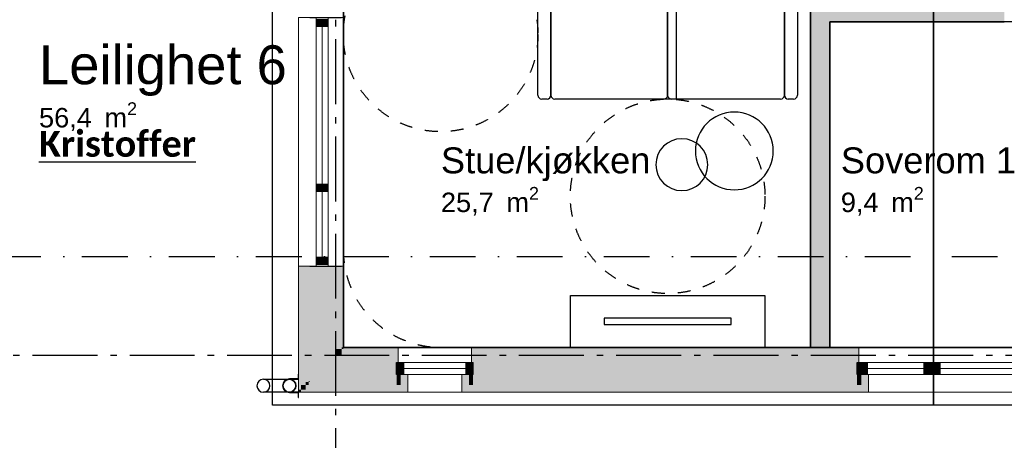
# Model space of a CAD drawing. Header units: millimetres. Extents: x 159314 to 204670, y 149478 to 189280.
# Tile 4 of 43: x 174104 to 181694, y 164737 to 167981. Entities that reach past the tile are written whole.
import ezdxf
from ezdxf.enums import TextEntityAlignment as Align

# ---------------------------------------------------------------- set-up
doc = ezdxf.new("R2010")
doc.units = ezdxf.units.MM
doc.header["$LTSCALE"] = 0.5
doc.header["$MEASUREMENT"] = 0
for name, pattern in [('Akselinje', [1500, 1000, -200, 100, -200]), ('PLINE', [0]), ('Prikk & stiplet', [1340.555525, 705.555534, -352.777767, 0, -282.222223]), ('Stipling', [400, 200, -200])]:
    doc.linetypes.add(name, pattern=pattern)
for name, color, linetype in [('0(Nye konstruksjoner)', 7, 'Continuous'), ('23-- Yttervegger (Skravur)(Nye konstruksjoner)', 7, 'Continuous'), ('23-- Yttervegger(Nye konstruksjoner)', 7, 'Continuous'), ('24-- Innervegger (Skravur)(Nye konstruksjoner)', 7, 'Continuous'), ('24-- Innervegger(Nye konstruksjoner)', 7, 'Continuous'), ('244- Vinduer_ dører_ foldevegger(Nye konstruksjoner)', 7, 'Continuous'), ('26-- Yttertak(Nye konstruksjoner)', 7, 'Continuous'), ('265- Gesimser_ takrenner og nedløp(Nye konstruksjoner)', 7, 'Continuous'), ('68-- Inventar (løst)(Nye konstruksjoner)', 7, 'Continuous'), ('822- Modullinjer(Nye konstruksjoner)', 7, 'Continuous'), ('838- Annen tekst_navn(Nye konstruksjoner)', 7, 'Continuous'), ('852- Snittmarkør', 7, 'Continuous'), ('862- M___Nettoareal(Nye konstruksjoner)', 7, 'Continuous'), ('862- M___Nettoareal(Polylinje)(Nye konstruksjoner)', 7, 'Continuous'), ('862- M___Nettoareal(Tekst)(Nye konstruksjoner)', 7, 'Continuous'), ('878- Annen overflate_visuell informasjon_snusirkler(Nye konstruksjoner)', 7, 'Continuous')]:
    doc.layers.add(name, color=color, linetype=linetype)
for name, color, linetype, lineweight in [('234- Vinduer_ dører_ porter(Nye konstruksjoner)', 7, 'Continuous', 0), ('235- Utvendig kledning og overflate(Nye konstruksjoner)', 7, 'Continuous', 0), ('236- Innvendig kledning og overflate(Nye konstruksjoner)', 7, 'Continuous', 0)]:
    doc.layers.add(name, color=color, linetype=linetype, lineweight=lineweight)
doc.styles.add('GENERATED_STYLE_1', font='arial.ttf')
doc.styles.add('GENERATED_STYLE_3', font='calibrib.ttf')
doc.styles.add('GENERATED_STYLE_4', font='arialbd.ttf')
doc.linetypes.add('Fasade_Snitt markør', pattern='A,0,[1,02 A 200 20 001 Plan 2. etasje1.Shx,S=3.174603,R=0,X=0,Y=0],-800,0', length=800)

# ---------------------------------------------------------------- blocks, each defined once
blk = doc.blocks.new('Leilighet 6_102_10_1', base_point=(175190.7, 167498.2))
at = {"layer": '862- M___Nettoareal(Polylinje)(Nye konstruksjoner)', "linetype": 'PLINE', "flags": 128}
blk.add_lwpolyline([(176598.9, 172968.7), (176598.9, 165453.7), (184098.9, 165453.7), (184098.9, 172968.7)], close=True, dxfattribs=at)
at = {"layer": '862- M___Nettoareal(Tekst)(Nye konstruksjoner)', "insert": (174252.9, 167344), "char_height": 150, "attachment_point": 1, "style": 'GENERATED_STYLE_1'}
blk.add_mtext('\\A1;{\\pql;\\pt0,24100;\\fArial|b0|i0|c0|p0;\\W1.000000;56,4\\fArial|b0|i0|c0|p0;\\W1.000000;\\A1{\\H.66x;\\S^  ;}\\fArial|b0|i0|c0|p0;\\W1.000000; m\\fArial|b0|i0|c0|p0;\\W1.000000;\\A1{\\H.66x;\\S2^  ;}}', dxfattribs=at)
at = {"layer": '862- M___Nettoareal(Tekst)(Nye konstruksjoner)', "style": 'GENERATED_STYLE_1'}
for tag, height, p in [('DUMMY_861', 300, (176128.6, 167851.8)), ('ROOM_NAME', 300, (174252.9, 167783.2)), ('DUMMY_862', 150, (174252.9, 167380.4))]:
    blk.add_attdef(tag, text='', height=height, dxfattribs=at).set_placement(p, align=Align.TOP_LEFT)
blk = doc.blocks.new('Stue_kjøkken_101_17_1', base_point=(176102.4, 169917.4))
at = {"layer": '862- M___Nettoareal(Polylinje)(Nye konstruksjoner)', "linetype": 'PLINE', "flags": 128}
blk.add_lwpolyline([(176598.9, 165453.7), (180198.9, 165453.7), (180198.9, 170218.3), (179696.2, 170218.3), (179696.2, 172968.7), (176598.9, 172968.7), (176598.9, 169859.9)], close=True, dxfattribs=at)
at = {"layer": '862- M___Nettoareal(Tekst)(Nye konstruksjoner)', "insert": (177351, 166690.9), "char_height": 150, "attachment_point": 1, "style": 'GENERATED_STYLE_1'}
blk.add_mtext('\\A1;{\\pql;\\pt0,24100;\\fArial|b0|i0|c0|p0;\\W1.000000;25,7\\fArial|b0|i0|c0|p0;\\W1.000000;\\A1{\\H.66x;\\S^  ;}\\fArial|b0|i0|c0|p0;\\W1.000000; m\\fArial|b0|i0|c0|p0;\\W1.000000;\\A1{\\H.66x;\\S2^  ;}}', dxfattribs=at)
at = {"layer": '862- M___Nettoareal(Tekst)(Nye konstruksjoner)', "style": 'GENERATED_STYLE_1'}
for tag, height, p in [('ROOM_NAME', 200, (177351, 166995.9)), ('DUMMY_861', 200, (178936.5, 167041.6)), ('DUMMY_862', 150, (177351, 166727.3))]:
    blk.add_attdef(tag, text='', height=height, dxfattribs=at).set_placement(p, align=Align.TOP_LEFT)
blk = doc.blocks.new('Soverom 1_102_18_1', base_point=(180718, 166993.4))
at = {"layer": '862- M___Nettoareal(Polylinje)(Nye konstruksjoner)', "linetype": 'PLINE', "flags": 128}
blk.add_lwpolyline([(184098.9, 167963.7), (180348.9, 167963.7), (180348.9, 165453.7), (184098.9, 165453.7)], close=True, dxfattribs=at)
at = {"layer": '862- M___Nettoareal(Tekst)(Nye konstruksjoner)', "insert": (180433.6, 166690.9), "char_height": 150, "attachment_point": 1, "style": 'GENERATED_STYLE_1'}
blk.add_mtext('\\A1;{\\pql;\\pt0,24100;\\fArial|b0|i0|c0|p0;\\W1.000000;9,4\\fArial|b0|i0|c0|p0;\\W1.000000;\\A1{\\H.66x;\\S^  ;}\\fArial|b0|i0|c0|p0;\\W1.000000; m\\fArial|b0|i0|c0|p0;\\W1.000000;\\A1{\\H.66x;\\S2^  ;}}', dxfattribs=at)
at = {"layer": '862- M___Nettoareal(Tekst)(Nye konstruksjoner)', "style": 'GENERATED_STYLE_1'}
for tag, height, p in [('ROOM_NAME', 200, (180433.6, 166995.9)), ('DUMMY_861', 200, (181759.9, 167041.6)), ('DUMMY_862', 150, (180433.6, 166727.3))]:
    blk.add_attdef(tag, text='', height=height, dxfattribs=at).set_placement(p, align=Align.TOP_LEFT)
blk = doc.blocks.new('Vindu med sidefelt[5]_1')
at = {"layer": '23-- Yttervegger (Skravur)(Nye konstruksjoner)', "linetype": 'Continuous'}
for points in [[(176389.9, 167983.7), (176389.9, 167927.7), (176481.9, 167927.7), (176481.9, 167983.7)], [(176481.9, 166683.7), (176481.9, 166711.7), (176389.9, 166711.7), (176389.9, 166683.7)], [(176389.9, 166683.7), (176389.9, 166655.7), (176481.9, 166655.7), (176481.9, 166683.7)], [(176481.9, 166093.7), (176481.9, 166149.7), (176389.9, 166149.7), (176389.9, 166093.7)]]:
    blk.add_hatch(color=256, dxfattribs=at).paths.add_polyline_path(points)
at = {"layer": '234- Vinduer_ dører_ porter(Nye konstruksjoner)', "linetype": 'PLINE'}
for p, q in [((176252.9, 166078.7), (176252.9, 167998.7)), ((176389.9, 167998.7), (176389.9, 167983.7)), ((176389.9, 167983.7), (176389.9, 167927.7)), ((176389.9, 167983.7), (176481.9, 167983.7)), ((176481.9, 167983.7), (176481.9, 167998.7)), ((176481.9, 167927.7), (176481.9, 167983.7)), ((176598.9, 166078.7), (176598.9, 167998.7)), ((176389.9, 167927.7), (176481.9, 167927.7)), ((176389.9, 167927.7), (176389.9, 166711.7)), ((176435.9, 166711.7), (176435.9, 167927.7)), ((176481.9, 166711.7), (176481.9, 167927.7)), ((176481.9, 166711.7), (176389.9, 166711.7)), ((176389.9, 166711.7), (176389.9, 166683.7)), ((176389.9, 166683.7), (176389.9, 166655.7)), ((176481.9, 166683.7), (176481.9, 166711.7)), ((176481.9, 166655.7), (176481.9, 166683.7)), ((176389.9, 166655.7), (176481.9, 166655.7)), ((176389.9, 166655.7), (176389.9, 166149.7)), ((176435.9, 166149.7), (176435.9, 166655.7)), ((176481.9, 166149.7), (176481.9, 166655.7)), ((176481.9, 166149.7), (176389.9, 166149.7)), ((176389.9, 166149.7), (176389.9, 166093.7)), ((176481.9, 166093.7), (176481.9, 166149.7)), ((176389.9, 166093.7), (176389.9, 166078.7)), ((176389.9, 166093.7), (176481.9, 166093.7)), ((176481.9, 166078.7), (176481.9, 166093.7))]:
    blk.add_line(p, q, dxfattribs=at)
at = {"layer": '235- Utvendig kledning og overflate(Nye konstruksjoner)', "linetype": 'PLINE'}
for p, q in [((176252.9, 167998.7), (176271.9, 167998.7)), ((176271.9, 167998.7), (176307.9, 167998.7)), ((176307.9, 167998.7), (176330.9, 167998.7)), ((176330.9, 167998.7), (176339.9, 167998.7)), ((176252.9, 166078.7), (176271.9, 166078.7)), ((176271.9, 166078.7), (176307.9, 166078.7)), ((176307.9, 166078.7), (176330.9, 166078.7)), ((176330.9, 166078.7), (176339.9, 166078.7))]:
    blk.add_line(p, q, dxfattribs=at)
at = {"layer": '236- Innvendig kledning og overflate(Nye konstruksjoner)', "linetype": 'PLINE'}
for p, q in [((176585.9, 167998.7), (176598.9, 167998.7)), ((176585.9, 166078.7), (176598.9, 166078.7))]:
    blk.add_line(p, q, dxfattribs=at)
at = {"layer": '244- Vinduer_ dører_ foldevegger(Nye konstruksjoner)', "linetype": 'PLINE'}
for p, q in [((176339.9, 167998.7), (176389.9, 167998.7)), ((176389.9, 167998.7), (176481.9, 167998.7)), ((176389.9, 167998.7), (176481.9, 167998.7)), ((176481.9, 167998.7), (176537.9, 167998.7)), ((176537.9, 167998.7), (176585.9, 167998.7)), ((176339.9, 166078.7), (176389.9, 166078.7)), ((176389.9, 166078.7), (176481.9, 166078.7)), ((176389.9, 166078.7), (176481.9, 166078.7)), ((176481.9, 166078.7), (176537.9, 166078.7)), ((176537.9, 166078.7), (176585.9, 166078.7))]:
    blk.add_line(p, q, dxfattribs=at)
blk = doc.blocks.new('Vindu[7]_1')
at = {"layer": '23-- Yttervegger (Skravur)(Nye konstruksjoner)', "linetype": 'Continuous'}
for points in [[(177008.9, 165244.7), (177064.9, 165244.7), (177064.9, 165336.7), (177008.9, 165336.7)], [(177598.9, 165336.7), (177542.9, 165336.7), (177542.9, 165244.7), (177598.9, 165244.7)]]:
    blk.add_hatch(color=256, dxfattribs=at).paths.add_polyline_path(points)
at = {"layer": '234- Vinduer_ dører_ porter(Nye konstruksjoner)', "linetype": 'PLINE'}
for p, q in [((177585.9, 165453.7), (177021.9, 165453.7)), ((177064.9, 165336.7), (177008.9, 165336.7)), ((177064.9, 165244.7), (177064.9, 165336.7)), ((177542.9, 165336.7), (177064.9, 165336.7)), ((177598.9, 165336.7), (177542.9, 165336.7)), ((177542.9, 165336.7), (177542.9, 165244.7)), ((177008.9, 165244.7), (177064.9, 165244.7)), ((177542.9, 165290.7), (177064.9, 165290.7)), ((177064.9, 165244.7), (177542.9, 165244.7)), ((177542.9, 165244.7), (177598.9, 165244.7)), ((177511.9, 165107.7), (177095.9, 165107.7))]:
    blk.add_line(p, q, dxfattribs=at)
at = {"layer": '235- Utvendig kledning og overflate(Nye konstruksjoner)', "linetype": 'PLINE'}
for p, q in [((177095.9, 165244.7), (177095.9, 165107.7)), ((177511.9, 165244.7), (177511.9, 165107.7)), ((177008.9, 165107.7), (177095.9, 165107.7)), ((177598.9, 165107.7), (177511.9, 165107.7))]:
    blk.add_line(p, q, dxfattribs=at)
at = {"layer": '236- Innvendig kledning og overflate(Nye konstruksjoner)', "linetype": 'PLINE'}
for p, q in [((177008.9, 165453.7), (177021.9, 165453.7)), ((177021.9, 165336.7), (177021.9, 165453.7)), ((177598.9, 165453.7), (177585.9, 165453.7)), ((177585.9, 165336.7), (177585.9, 165453.7))]:
    blk.add_line(p, q, dxfattribs=at)
at = {"layer": '244- Vinduer_ dører_ foldevegger(Nye konstruksjoner)', "linetype": 'PLINE'}
for p, q in [((177008.9, 165244.7), (177008.9, 165336.7)), ((177008.9, 165244.7), (177008.9, 165336.7)), ((177598.9, 165244.7), (177598.9, 165336.7)), ((177598.9, 165244.7), (177598.9, 165336.7))]:
    blk.add_line(p, q, dxfattribs=at)
blk = doc.blocks.new('Vindu to-fags[8]_1')
at = {"layer": '23-- Yttervegger (Skravur)(Nye konstruksjoner)', "linetype": 'Continuous'}
for points in [[(180558.9, 165244.7), (180639.9, 165244.7), (180639.9, 165336.7), (180558.9, 165336.7)], [(181148.9, 165336.7), (181073.9, 165336.7), (181073.9, 165244.7), (181148.9, 165244.7)], [(181148.9, 165244.7), (181198.9, 165244.7), (181198.9, 165336.7), (181148.9, 165336.7)], [(182448.9, 165336.7), (182392.9, 165336.7), (182392.9, 165244.7), (182448.9, 165244.7)]]:
    blk.add_hatch(color=256, dxfattribs=at).paths.add_polyline_path(points)
at = {"layer": '234- Vinduer_ dører_ porter(Nye konstruksjoner)', "linetype": 'PLINE'}
for p, q in [((182435.9, 165453.7), (180571.9, 165453.7)), ((180639.9, 165336.7), (180558.9, 165336.7)), ((180639.9, 165244.7), (180639.9, 165336.7)), ((181073.9, 165336.7), (180639.9, 165336.7)), ((181148.9, 165336.7), (181073.9, 165336.7)), ((181073.9, 165336.7), (181073.9, 165244.7)), ((181198.9, 165336.7), (181148.9, 165336.7)), ((181198.9, 165244.7), (181198.9, 165336.7)), ((182392.9, 165336.7), (181198.9, 165336.7)), ((182448.9, 165336.7), (182392.9, 165336.7)), ((182392.9, 165336.7), (182392.9, 165244.7)), ((180558.9, 165244.7), (180639.9, 165244.7)), ((181073.9, 165290.7), (180639.9, 165290.7)), ((180639.9, 165244.7), (181073.9, 165244.7)), ((181073.9, 165244.7), (181148.9, 165244.7)), ((181148.9, 165244.7), (181198.9, 165244.7)), ((182392.9, 165290.7), (181198.9, 165290.7)), ((181198.9, 165244.7), (182392.9, 165244.7)), ((182392.9, 165244.7), (182448.9, 165244.7)), ((182361.9, 165107.7), (180645.9, 165107.7))]:
    blk.add_line(p, q, dxfattribs=at)
at = {"layer": '235- Utvendig kledning og overflate(Nye konstruksjoner)', "linetype": 'PLINE'}
for p, q in [((180645.9, 165244.7), (180645.9, 165107.7)), ((182361.9, 165244.7), (182361.9, 165107.7)), ((180558.9, 165107.7), (180645.9, 165107.7)), ((182448.9, 165107.7), (182361.9, 165107.7))]:
    blk.add_line(p, q, dxfattribs=at)
at = {"layer": '236- Innvendig kledning og overflate(Nye konstruksjoner)', "linetype": 'PLINE'}
for p, q in [((180558.9, 165453.7), (180571.9, 165453.7)), ((180571.9, 165336.7), (180571.9, 165453.7)), ((182448.9, 165453.7), (182435.9, 165453.7)), ((182435.9, 165336.7), (182435.9, 165453.7))]:
    blk.add_line(p, q, dxfattribs=at)
at = {"layer": '244- Vinduer_ dører_ foldevegger(Nye konstruksjoner)', "linetype": 'PLINE'}
for p, q in [((180558.9, 165244.7), (180558.9, 165336.7)), ((180558.9, 165244.7), (180558.9, 165336.7)), ((182448.9, 165244.7), (182448.9, 165336.7)), ((182448.9, 165244.7), (182448.9, 165336.7))]:
    blk.add_line(p, q, dxfattribs=at)
blk = doc.blocks.new('Sofa 01[20]_1', base_point=(180098.9, 168268.7))
at = {"layer": '68-- Inventar (løst)(Nye konstruksjoner)', "linetype": 'PLINE'}
for p, q in [((178128.9, 168268.7), (178168.9, 168268.7)), ((178228.9, 168268.7), (179968.9, 168268.7)), ((180028.9, 168268.7), (180068.9, 168268.7)), ((178098.9, 167398.7), (178098.9, 168238.7)), ((178198.9, 168148.7), (178198.9, 168238.7)), ((178198.9, 168238.7), (178198.9, 167398.7)), ((179998.9, 168238.7), (179998.9, 168148.7)), ((179998.9, 167398.7), (179998.9, 168238.7)), ((180098.9, 168238.7), (180098.9, 167398.7)), ((178228.9, 168118.7), (179068.9, 168118.7)), ((178228.9, 168118.7), (179968.9, 168118.7)), ((179968.9, 168118.7), (178228.9, 168118.7)), ((179128.9, 168118.7), (179968.9, 168118.7)), ((178198.9, 167398.7), (178198.9, 168088.7)), ((178198.9, 167398.7), (178198.9, 168088.7)), ((179098.9, 167398.7), (179098.9, 168088.7)), ((179098.9, 168088.7), (179098.9, 167398.7)), ((179998.9, 168088.7), (179998.9, 167398.7)), ((179998.9, 168088.7), (179998.9, 167398.7)), ((178168.9, 167368.7), (178128.9, 167368.7)), ((179068.9, 167368.7), (178228.9, 167368.7)), ((179968.9, 167368.7), (178228.9, 167368.7)), ((179968.9, 167368.7), (179128.9, 167368.7)), ((180068.9, 167368.7), (180028.9, 167368.7))]:
    blk.add_line(p, q, dxfattribs=at)
for centre, start, end in [((178128.9, 168238.7), 90, 180), ((178168.9, 168238.7), 0, 90), ((178228.9, 168238.7), 90, 180), ((179968.9, 168238.7), 0, 90), ((180028.9, 168238.7), 90, 180), ((180068.9, 168238.7), 0, 90), ((178228.9, 168148.7), 180, 270), ((178228.9, 168088.7), 90, 180), ((178228.9, 168088.7), 90, 180), ((179068.9, 168088.7), 0, 90), ((179128.9, 168088.7), 90, 180), ((179968.9, 168148.7), 270, 0), ((179968.9, 168088.7), 0, 90), ((179968.9, 168088.7), 0, 90), ((178128.9, 167398.7), 180, 270), ((178168.9, 167398.7), 270, 0), ((178228.9, 167398.7), 180, 270), ((178228.9, 167398.7), 180, 270), ((179068.9, 167398.7), 270, 0), ((179128.9, 167398.7), 180, 270), ((179968.9, 167398.7), 270, 0), ((179968.9, 167398.7), 270, 0), ((180028.9, 167398.7), 180, 270), ((180068.9, 167398.7), 270, 0)]:
    blk.add_arc(centre, 30, start, end, dxfattribs=at)
blk = doc.blocks.new('TV-benk veggmontert[22]_1', base_point=(178348.9, 165853.7))
at = {"layer": '68-- Inventar (løst)(Nye konstruksjoner)', "linetype": 'PLINE', "flags": 128}
blk.add_lwpolyline([(178348.9, 165853.7), (179848.9, 165853.7), (179848.9, 165453.7), (178348.9, 165453.7)], close=True, dxfattribs=at)
blk = doc.blocks.new('Bord rundt 01[23]_1', base_point=(179208.2, 166862.8))
at = {"layer": '68-- Inventar (løst)(Nye konstruksjoner)', "linetype": 'PLINE', "flags": 128}
blk.add_lwpolyline([(179208.2, 167062.8, 1), (179208.2, 166662.8, 1)], format="xyb", close=True, dxfattribs=at)
blk = doc.blocks.new('Nedløp kompleks[109]_1', base_point=(176202.9, 165157.7))
at = {"layer": '265- Gesimser_ takrenner og nedløp(Nye konstruksjoner)', "linetype": 'PLINE'}
for p, q in [((175982.9, 165207.7), (176182.9, 165207.7)), ((176182.9, 165107.7), (175982.9, 165107.7))]:
    blk.add_line(p, q, dxfattribs=at)
at = {"layer": '265- Gesimser_ takrenner og nedløp(Nye konstruksjoner)', "linetype": 'PLINE', "flags": 128}
for points in [[(176252.9, 165067.7), (176252.9, 165107.5), (176182.9, 165107.5, -1), (176182.9, 165207.9), (176252.9, 165207.9), (176252.9, 165247.7), (176250.9, 165247.7), (176250.9, 165209.7), (176182.9, 165209.7, 1), (176182.9, 165105.7), (176250.9, 165105.7), (176250.9, 165067.7)], [(176252.9, 165067.7), (176252.9, 165107.5), (176182.9, 165107.5, -1), (176182.9, 165207.9), (176252.9, 165207.9), (176252.9, 165247.7), (176250.9, 165247.7), (176250.9, 165209.7), (176182.9, 165209.7, 1), (176182.9, 165105.7), (176250.9, 165105.7), (176250.9, 165067.7)], [(176252.9, 165067.7), (176252.9, 165107.5), (176182.9, 165107.5, -1), (176182.9, 165207.9), (176252.9, 165207.9), (176252.9, 165247.7), (176250.9, 165247.7), (176250.9, 165209.7), (176182.9, 165209.7, 1), (176182.9, 165105.7), (176250.9, 165105.7), (176250.9, 165067.7)], [(176252.9, 165067.7), (176252.9, 165107.5), (176182.9, 165107.5, -1), (176182.9, 165207.9), (176252.9, 165207.9), (176252.9, 165247.7), (176250.9, 165247.7), (176250.9, 165209.7), (176182.9, 165209.7, 1), (176182.9, 165105.7), (176250.9, 165105.7), (176250.9, 165067.7)], [(176252.9, 165067.7), (176252.9, 165107.5), (176182.9, 165107.5, -1), (176182.9, 165207.9), (176252.9, 165207.9), (176252.9, 165247.7), (176250.9, 165247.7), (176250.9, 165209.7), (176182.9, 165209.7, 1), (176182.9, 165105.7), (176250.9, 165105.7), (176250.9, 165067.7)], [(176252.9, 165067.7), (176252.9, 165107.5), (176182.9, 165107.5, -1), (176182.9, 165207.9), (176252.9, 165207.9), (176252.9, 165247.7), (176250.9, 165247.7), (176250.9, 165209.7), (176182.9, 165209.7, 1), (176182.9, 165105.7), (176250.9, 165105.7), (176250.9, 165067.7)], [(176252.9, 165067.7), (176252.9, 165107.5), (176182.9, 165107.5, -1), (176182.9, 165207.9), (176252.9, 165207.9), (176252.9, 165247.7), (176250.9, 165247.7), (176250.9, 165209.7), (176182.9, 165209.7, 1), (176182.9, 165105.7), (176250.9, 165105.7), (176250.9, 165067.7)], [(176252.9, 165067.7), (176252.9, 165107.5), (176182.9, 165107.5, -1), (176182.9, 165207.9), (176252.9, 165207.9), (176252.9, 165247.7), (176250.9, 165247.7), (176250.9, 165209.7), (176182.9, 165209.7, 1), (176182.9, 165105.7), (176250.9, 165105.7), (176250.9, 165067.7)], [(176252.9, 165067.7), (176252.9, 165107.5), (176182.9, 165107.5, -1), (176182.9, 165207.9), (176252.9, 165207.9), (176252.9, 165247.7), (176250.9, 165247.7), (176250.9, 165209.7), (176182.9, 165209.7, 1), (176182.9, 165105.7), (176250.9, 165105.7), (176250.9, 165067.7)], [(176252.9, 165067.7), (176252.9, 165107.5), (176182.9, 165107.5, -1), (176182.9, 165207.9), (176252.9, 165207.9), (176252.9, 165247.7), (176250.9, 165247.7), (176250.9, 165209.7), (176182.9, 165209.7, 1), (176182.9, 165105.7), (176250.9, 165105.7), (176250.9, 165067.7)], [(176182.9, 165207.7, -1), (176182.9, 165107.7, -1)], [(176182.9, 165107.7, -1), (176182.9, 165207.7, -1)], [(176182.9, 165107.7, -1), (176182.9, 165207.7, -1)]]:
    blk.add_lwpolyline(points, format="xyb", close=True, dxfattribs=at)
at = {"layer": '265- Gesimser_ takrenner og nedløp(Nye konstruksjoner)', "linetype": 'PLINE'}
for centre, start, end in [((175982.9, 165157.7), 89.99987, 269.99987), ((175982.9, 165157.7), 89.99987, 269.99987), ((175982.9, 165157.7), 269.99987, 89.99987), ((175982.9, 165157.7), 269.99987, 89.99987), ((176182.9, 165157.7), 89.99987, 269.99987), ((176182.9, 165157.7), 269.99987, 89.99987)]:
    blk.add_arc(centre, 50, start, end, dxfattribs=at)
blk = doc.blocks.new('TV flatskjerm[143]_1', base_point=(179587.5, 165678.7))
at = {"layer": '68-- Inventar (løst)(Nye konstruksjoner)', "linetype": 'PLINE', "flags": 128}
blk.add_lwpolyline([(179587.5, 165678.7), (178610.2, 165678.7), (178610.2, 165628.7), (179587.5, 165628.7)], close=True, dxfattribs=at)
blk = doc.blocks.new('Standard grid marker[151]_1', base_point=(171752.9, 165393.7))
at = {"layer": '822- Modullinjer(Nye konstruksjoner)', "linetype": 'Akselinje'}
blk.add_line((171952.9, 165393.7), (202944.9, 165393.7), dxfattribs=at)
at = {"layer": '822- Modullinjer(Nye konstruksjoner)', "style": 'GENERATED_STYLE_4'}
for tag, p in [('AC_MarkerText_1_0', (171252.9, 165568.7)), ('AC_MarkerText_1_1', (203644.9, 165568.7))]:
    blk.add_attdef(tag, text='', height=350, dxfattribs=at).set_placement(p, align=Align.TOP_CENTER)
blk = doc.blocks.new('Standard grid marker[159]_1', base_point=(176538.9, 188279.7))
at = {"layer": '822- Modullinjer(Nye konstruksjoner)', "linetype": 'Akselinje'}
blk.add_line((176538.9, 188079.7), (176538.9, 150687.7), dxfattribs=at)
at = {"layer": '822- Modullinjer(Nye konstruksjoner)', "style": 'GENERATED_STYLE_4'}
for tag, p in [('AC_MarkerText_1_0', (176538.9, 188954.7)), ('AC_MarkerText_1_1', (176538.9, 150162.7))]:
    blk.add_attdef(tag, text='', height=350, rotation=360, dxfattribs=at).set_placement(p, align=Align.TOP_CENTER)
blk = doc.blocks.new('Bord rundt 01[164]_1', base_point=(179612.7, 166968.7))
at = {"layer": '68-- Inventar (løst)(Nye konstruksjoner)', "linetype": 'PLINE', "flags": 128}
blk.add_lwpolyline([(179612.7, 167268.7, 1), (179612.7, 166668.7, 1)], format="xyb", close=True, dxfattribs=at)

msp = doc.modelspace()

# ---------------------------------------------------------------- hatches: boundary and pattern name
at = {"layer": '23-- Yttervegger (Skravur)(Nye konstruksjoner)', "linetype": 'Continuous'}
for points in [[(176252.9, 165126.7), (176271.9, 165126.7), (176271.9, 166078.7), (176252.9, 166078.7)], [(176271.9, 165162.7), (176307.9, 165162.7), (176307.9, 166078.7), (176271.9, 166078.7)], [(176307.9, 165185.7), (176330.9, 165185.7), (176330.9, 166078.7), (176307.9, 166078.7)], [(176330.9, 165194.7), (176339.9, 165194.7), (176339.9, 166078.7), (176330.9, 166078.7)], [(176339.9, 165392.7), (176537.9, 165392.7), (176537.9, 166078.7), (176339.9, 166078.7)], [(176537.9, 165440.7), (176585.9, 165440.7), (176585.9, 166078.7), (176537.9, 166078.7)], [(176585.9, 165453.7), (176598.9, 165453.7), (176598.9, 166078.7), (176585.9, 166078.7)], [(176537.9, 165392.7), (176339.9, 165194.7), (176537.9, 165194.7)], [(176339.9, 165392.7), (176339.9, 165194.7), (176537.9, 165392.7)], [(176585.9, 165440.7), (176537.9, 165392.7), (176585.9, 165392.7)], [(176537.9, 165440.7), (176537.9, 165392.7), (176585.9, 165440.7)], [(176537.9, 165194.7), (177008.9, 165194.7), (177008.9, 165244.7), (177008.9, 165336.7), (177008.9, 165392.7), (176537.9, 165392.7)], [(176598.9, 165453.7), (176585.9, 165440.7), (176598.9, 165440.7)], [(176585.9, 165453.7), (176585.9, 165440.7), (176598.9, 165453.7)], [(176585.9, 165440.7), (176585.9, 165392.7), (177008.9, 165392.7), (177008.9, 165440.7)], [(176598.9, 165453.7), (176598.9, 165440.7), (177008.9, 165440.7), (177008.9, 165453.7)], [(177008.9, 165453.7), (177008.9, 165440.7), (177008.9, 165336.7), (177021.9, 165336.7), (177021.9, 165453.7)], [(177585.9, 165453.7), (177585.9, 165336.7), (177598.9, 165336.7), (177598.9, 165440.7), (177598.9, 165453.7)], [(177598.9, 165440.7), (180558.9, 165440.7), (180558.9, 165453.7), (177598.9, 165453.7)], [(177598.9, 165440.7), (177598.9, 165392.7), (180558.9, 165392.7), (180558.9, 165440.7)], [(177598.9, 165244.7), (177598.9, 165194.7), (180558.9, 165194.7), (180558.9, 165244.7), (180558.9, 165336.7), (180558.9, 165392.7), (177598.9, 165392.7), (177598.9, 165336.7)], [(180558.9, 165453.7), (180558.9, 165440.7), (180558.9, 165336.7), (180571.9, 165336.7), (180571.9, 165453.7)], [(177017.9, 165185.7), (177017.9, 165244.7), (177008.9, 165244.7), (177008.9, 165194.7), (177008.9, 165185.7)], [(177040.9, 165162.7), (177040.9, 165244.7), (177017.9, 165244.7), (177017.9, 165185.7), (177008.9, 165185.7), (177008.9, 165162.7)], [(177076.9, 165126.7), (177076.9, 165244.7), (177040.9, 165244.7), (177040.9, 165162.7), (177008.9, 165162.7), (177008.9, 165126.7)], [(177095.9, 165107.7), (177095.9, 165244.7), (177076.9, 165244.7), (177076.9, 165126.7), (177008.9, 165126.7), (177008.9, 165107.7)], [(177598.9, 165107.7), (177598.9, 165126.7), (177530.9, 165126.7), (177530.9, 165244.7), (177511.9, 165244.7), (177511.9, 165107.7)], [(177598.9, 165126.7), (177598.9, 165162.7), (177566.9, 165162.7), (177566.9, 165244.7), (177530.9, 165244.7), (177530.9, 165126.7)], [(177598.9, 165162.7), (177598.9, 165185.7), (177589.9, 165185.7), (177589.9, 165244.7), (177566.9, 165244.7), (177566.9, 165162.7)], [(177598.9, 165185.7), (177598.9, 165194.7), (177598.9, 165244.7), (177589.9, 165244.7), (177589.9, 165185.7)], [(180567.9, 165185.7), (180567.9, 165244.7), (180558.9, 165244.7), (180558.9, 165194.7), (180558.9, 165185.7)], [(180590.9, 165162.7), (180590.9, 165244.7), (180567.9, 165244.7), (180567.9, 165185.7), (180558.9, 165185.7), (180558.9, 165162.7)], [(180626.9, 165126.7), (180626.9, 165244.7), (180590.9, 165244.7), (180590.9, 165162.7), (180558.9, 165162.7), (180558.9, 165126.7)], [(180645.9, 165107.7), (180645.9, 165244.7), (180626.9, 165244.7), (180626.9, 165126.7), (180558.9, 165126.7), (180558.9, 165107.7)], [(176307.9, 165162.7), (176271.9, 165126.7), (176307.9, 165126.7)], [(176271.9, 165162.7), (176271.9, 165126.7), (176307.9, 165162.7)], [(176330.9, 165185.7), (176307.9, 165162.7), (176330.9, 165162.7)], [(176307.9, 165185.7), (176307.9, 165162.7), (176330.9, 165185.7)], [(176307.9, 165162.7), (176307.9, 165126.7), (177008.9, 165126.7), (177008.9, 165162.7)], [(176339.9, 165194.7), (176330.9, 165185.7), (176339.9, 165185.7)], [(176330.9, 165194.7), (176330.9, 165185.7), (176339.9, 165194.7)], [(176330.9, 165185.7), (176330.9, 165162.7), (177008.9, 165162.7), (177008.9, 165185.7)], [(177008.9, 165194.7), (176339.9, 165194.7), (176339.9, 165185.7), (177008.9, 165185.7)], [(180558.9, 165194.7), (177598.9, 165194.7), (177598.9, 165185.7), (180558.9, 165185.7)], [(180558.9, 165185.7), (177598.9, 165185.7), (177598.9, 165162.7), (180558.9, 165162.7)], [(180558.9, 165162.7), (177598.9, 165162.7), (177598.9, 165126.7), (180558.9, 165126.7)], [(176271.9, 165126.7), (176252.9, 165107.7), (176271.9, 165107.7)], [(176252.9, 165126.7), (176252.9, 165107.7), (176271.9, 165126.7)], [(176271.9, 165107.7), (177008.9, 165107.7), (177008.9, 165126.7), (176271.9, 165126.7)], [(180558.9, 165126.7), (177598.9, 165126.7), (177598.9, 165107.7), (180558.9, 165107.7)]]:
    msp.add_hatch(color=256, dxfattribs=at).paths.add_polyline_path(points)
at = {"layer": '24-- Innervegger (Skravur)(Nye konstruksjoner)', "linetype": 'Continuous'}
for points in [[(180248.9, 169003.3), (180198.9, 169003.3), (180198.9, 165453.7), (180348.9, 165453.7), (180348.9, 169003.3), (180298.9, 169003.3), (180298.9, 168252.3), (180248.9, 168252.3)], [(180348.9, 168113.7), (180348.9, 167963.7), (181693.9, 167963.7), (181693.9, 168113.7)]]:
    msp.add_hatch(color=256, dxfattribs=at).paths.add_polyline_path(points)

# ---------------------------------------------------------------- linework, layer by layer
at = {"layer": '0(Nye konstruksjoner)', "linetype": 'Fasade_Snitt markør'}
msp.add_line((179163.7, 169192.7), (179163.7, 167368.7), dxfattribs=at)
at = {"layer": '23-- Yttervegger(Nye konstruksjoner)', "linetype": 'PLINE'}
for p, q in [((176339.9, 166078.7), (176389.9, 166078.7)), ((176389.9, 166078.7), (176481.9, 166078.7)), ((176481.9, 166078.7), (176537.9, 166078.7)), ((176537.9, 166078.7), (176585.9, 166078.7)), ((177008.9, 165244.7), (177008.9, 165336.7)), ((177598.9, 165244.7), (177598.9, 165336.7)), ((180558.9, 165244.7), (180558.9, 165336.7))]:
    msp.add_line(p, q, dxfattribs=at)
at = {"layer": '235- Utvendig kledning og overflate(Nye konstruksjoner)', "linetype": 'PLINE'}
for p, q in [((176252.9, 166078.7), (176271.9, 166078.7)), ((176271.9, 166078.7), (176307.9, 166078.7)), ((176307.9, 166078.7), (176330.9, 166078.7)), ((176330.9, 166078.7), (176339.9, 166078.7)), ((177095.9, 165244.7), (177095.9, 165107.7)), ((177511.9, 165244.7), (177511.9, 165107.7)), ((180645.9, 165244.7), (180645.9, 165107.7)), ((177008.9, 165107.7), (177095.9, 165107.7)), ((177598.9, 165107.7), (177511.9, 165107.7)), ((180558.9, 165107.7), (180645.9, 165107.7))]:
    msp.add_line(p, q, dxfattribs=at)
at = {"layer": '235- Utvendig kledning og overflate(Nye konstruksjoner)', "linetype": 'PLINE', "flags": 128}
for points in [[(176252.9, 166078.7), (176252.9, 165107.7)], [(176252.9, 165107.7), (176271.9, 165107.7)], [(176271.9, 165107.7), (177008.9, 165107.7)], [(177598.9, 165107.7), (180558.9, 165107.7)]]:
    msp.add_lwpolyline(points, dxfattribs=at)
at = {"layer": '236- Innvendig kledning og overflate(Nye konstruksjoner)', "linetype": 'PLINE'}
for p, q in [((176585.9, 166078.7), (176598.9, 166078.7)), ((177008.9, 165453.7), (177021.9, 165453.7)), ((177021.9, 165336.7), (177021.9, 165453.7)), ((177585.9, 165336.7), (177585.9, 165453.7)), ((177598.9, 165453.7), (177585.9, 165453.7)), ((180558.9, 165453.7), (180571.9, 165453.7)), ((180571.9, 165336.7), (180571.9, 165453.7))]:
    msp.add_line(p, q, dxfattribs=at)
at = {"layer": '236- Innvendig kledning og overflate(Nye konstruksjoner)', "linetype": 'PLINE', "flags": 128}
for points in [[(176598.9, 165453.7), (176598.9, 166078.7)], [(177008.9, 165453.7), (176598.9, 165453.7)], [(180198.9, 165453.7), (177598.9, 165453.7)], [(180558.9, 165453.7), (180348.9, 165453.7)]]:
    msp.add_lwpolyline(points, dxfattribs=at)
at = {"layer": '24-- Innervegger(Nye konstruksjoner)', "linetype": 'PLINE', "flags": 128}
for points in [[(180198.9, 169003.3), (180198.9, 165453.7)], [(180348.9, 167963.7), (181693.9, 167963.7)], [(180348.9, 165453.7), (180348.9, 167963.7)]]:
    msp.add_lwpolyline(points, dxfattribs=at)
at = {"layer": '26-- Yttertak(Nye konstruksjoner)', "linetype": 'PLINE', "flags": 128}
for points in [[(176052.9, 165007.7), (176052.9, 181179.7)], [(181148.9, 181179.7), (181148.9, 165007.7)], [(181148.9, 165007.7), (181148.9, 181179.7)], [(176598.9, 165453.7), (176598.9, 180733.7)], [(181148.9, 180733.7), (181148.9, 165453.7)], [(181148.9, 165453.7), (181148.9, 180733.7)], [(181148.9, 165453.7), (176598.9, 165453.7)], [(184098.8, 165453.7), (181148.9, 165453.7)], [(181148.9, 165007.7), (176052.9, 165007.7)], [(184644.8, 165007.7), (181148.9, 165007.7)]]:
    msp.add_lwpolyline(points, dxfattribs=at)
at = {"layer": '852- Snittmarkør', "linetype": 'Prikk & stiplet'}
msp.add_line((171902.9, 166153.7), (202994.9, 166153.7), dxfattribs=at)
at = {"layer": '878- Annen overflate_visuell informasjon_snusirkler(Nye konstruksjoner)', "linetype": 'Stipling'}
for points in [[(176598.9, 168702.9), (176598.9, 166204.6)], [(180198.9, 165453.7), (177381, 165453.7)]]:
    msp.add_lwpolyline(points, dxfattribs=at)
for centre in [(177348.9, 167867.1), (179098.9, 166618.7)]:
    msp.add_circle(centre, 750, dxfattribs=at)
msp.add_arc((177349.6, 166204.6), 750.8, 180, 270.37812, dxfattribs=at)

# ---------------------------------------------------------------- block references
at = {"layer": '244- Vinduer_ dører_ foldevegger(Nye konstruksjoner)', "linetype": 'PLINE'}
for name in ['Vindu med sidefelt[5]_1', 'Vindu[7]_1', 'Vindu to-fags[8]_1']:
    msp.add_blockref(name, (0, 0), dxfattribs=at)
at = {"layer": '265- Gesimser_ takrenner og nedløp(Nye konstruksjoner)', "linetype": 'PLINE'}
msp.add_blockref('Nedløp kompleks[109]_1', (176202.9, 165157.7), dxfattribs=at)
at = {"layer": '68-- Inventar (løst)(Nye konstruksjoner)', "linetype": 'PLINE'}
for name, p in [('Sofa 01[20]_1', (180098.9, 168268.7)), ('Bord rundt 01[164]_1', (179612.7, 166968.7)), ('Bord rundt 01[23]_1', (179208.2, 166862.8)), ('TV-benk veggmontert[22]_1', (178348.9, 165853.7)), ('TV flatskjerm[143]_1', (179587.5, 165678.7))]:
    msp.add_blockref(name, p, dxfattribs=at)
at = {"layer": '822- Modullinjer(Nye konstruksjoner)', "linetype": 'PLINE'}
for name, p in [('Standard grid marker[159]_1', (176538.9, 188279.7)), ('Standard grid marker[151]_1', (171752.9, 165393.7))]:
    msp.add_blockref(name, p, dxfattribs=at)
at = {"layer": '862- M___Nettoareal(Nye konstruksjoner)', "linetype": 'Continuous'}
ref = msp.add_blockref('Leilighet 6_102_10_1', (175190.7, 167498.2), dxfattribs=at)
ref.add_attrib('ROOM_NAME', 'Leilighet 6', dxfattribs={"layer": '862- M___Nettoareal(Tekst)(Nye konstruksjoner)', "color": 7, "height": 300, "style": 'GENERATED_STYLE_1'}).set_placement((174252.9, 167783.2), align=Align.TOP_LEFT)
ref = msp.add_blockref('Stue_kjøkken_101_17_1', (176102.4, 169917.4), dxfattribs=at)
ref.add_attrib('ROOM_NAME', 'Stue/kjøkken', dxfattribs={"layer": '862- M___Nettoareal(Tekst)(Nye konstruksjoner)', "color": 7, "height": 200, "style": 'GENERATED_STYLE_1'}).set_placement((177351, 166995.9), align=Align.TOP_LEFT)
ref = msp.add_blockref('Soverom 1_102_18_1', (180718, 166993.4), dxfattribs=at)
ref.add_attrib('ROOM_NAME', 'Soverom 1', dxfattribs={"layer": '862- M___Nettoareal(Tekst)(Nye konstruksjoner)', "color": 7, "height": 200, "style": 'GENERATED_STYLE_1'}).set_placement((180433.6, 166995.9), align=Align.TOP_LEFT)

# ---------------------------------------------------------------- texts
at = {"layer": '838- Annen tekst_navn(Nye konstruksjoner)', "linetype": 'Continuous', "insert": (174252.9, 167123.7), "char_height": 200, "attachment_point": 1, "style": 'GENERATED_STYLE_3'}
msp.add_mtext('\\A1;{\\pql;\\fCalibri|b1|i0|c0|p0;\\L\\W1.000000;\\LKristoffer}', dxfattribs=at)

doc.saveas('drawing.dxf')
